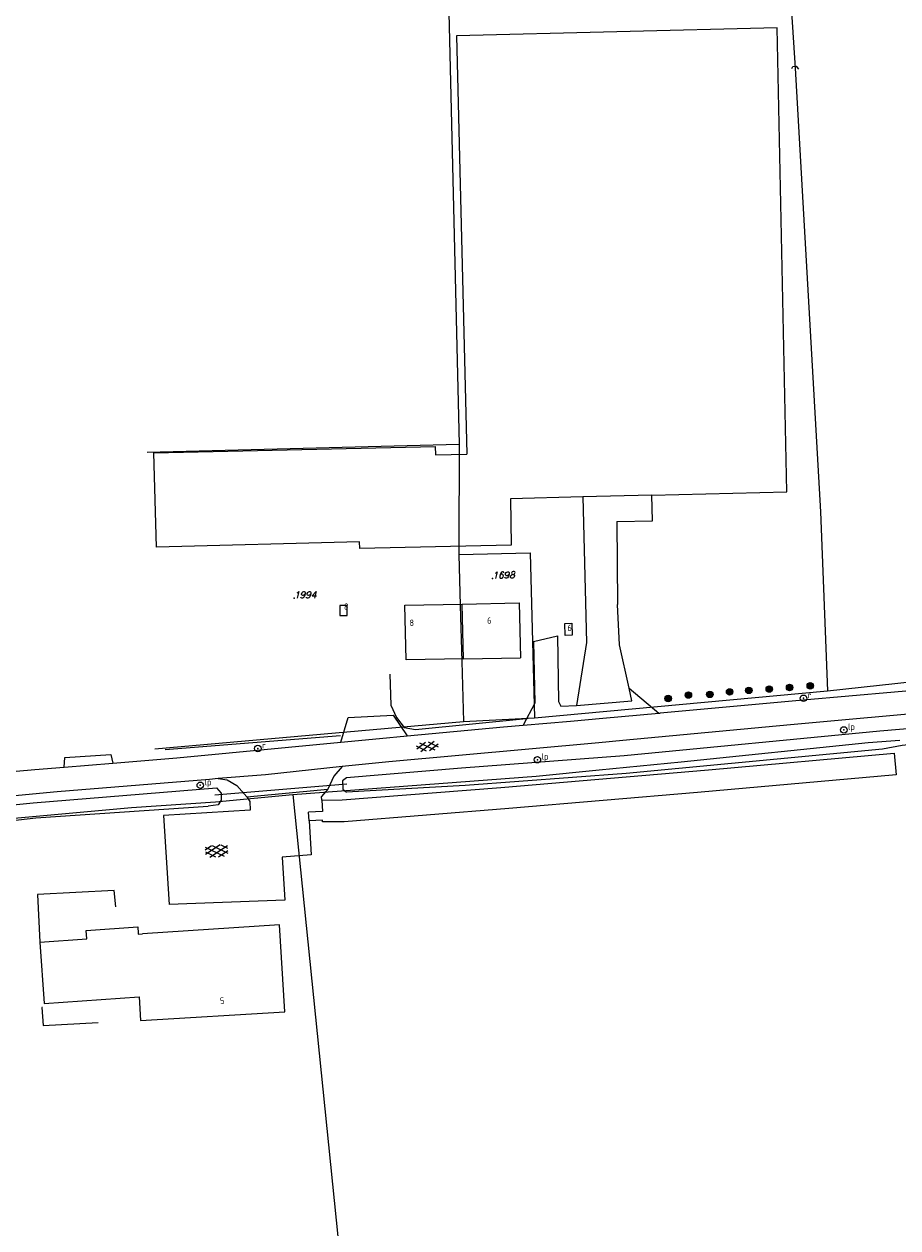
# Model space of a CAD drawing. Header units: metres. Extents: x 104634 to 105300, y 501387 to 501886.
# Tile 7 of 16: x 104700 to 104821, y 501590 to 501757. Entities that reach past the tile are written whole.
import ezdxf

# ---------------------------------------------------------------- set-up
doc = ezdxf.new("R2010")
doc.units = ezdxf.units.M
doc.header["$LTSCALE"] = 0.2
for name, color, linetype in [('B01_T', 252, 'Continuous'), ('B02_T', 252, 'Continuous'), ('B03_F', 252, 'Continuous'), ('B03_T', 252, 'Continuous'), ('B07_T', 252, 'Continuous'), ('G01_D', 252, 'Continuous'), ('G01_T', 252, 'Continuous'), ('Q21_T', 252, 'Continuous'), ('Q26_T', 252, 'Continuous'), ('Q28_T', 252, 'Continuous'), ('S01', 252, 'Continuous'), ('T03_F', 252, 'Continuous'), ('T04_T', 252, 'HAAG'), ('T05_F', 252, 'Continuous'), ('T07_F', 252, 'Continuous'), ('T09_T', 252, 'Continuous'), ('V00_F', 252, 'Continuous'), ('V01_T', 252, 'Continuous'), ('V02_T', 252, 'Continuous'), ('W10_T', 252, 'Continuous'), ('Z01', 252, 'Continuous'), ('Z02', 252, 'Continuous'), ('Z10', 252, 'Continuous')]:
    doc.layers.add(name, color=color, linetype=linetype)
doc.styles.add('ISO', font='ISO.shx')
doc.styles.add('ITALIC', font='italic')
doc.linetypes.add('HAAG', pattern='A,4,-1,[5,TOPOCAD.SHX,S=0.35,R=0,X=-0.35,Y=-0.35],-1', length=6)

# ---------------------------------------------------------------- blocks, each defined once
blk = doc.blocks.new('PERC', base_point=(50, 15))
at = {"color": 0}
blk.add_point((50, 15), dxfattribs=at)
at = {"color": 0, "style": 'ISO'}
blk.add_attdef('PERC', (50.6, 15), '', height=0.9, dxfattribs=at)
blk = doc.blocks.new('RONDJE', base_point=(5, 0))
at = {"color": 0}
blk.add_circle((5, 0), 0.45, dxfattribs=at)
blk.add_point((5, 0), dxfattribs=at)
blk = doc.blocks.new('80', base_point=(5, 60))
at = {"color": 0}
blk.add_blockref('RONDJE', (5, 60), dxfattribs=at)
at = {"color": 0, "style": 'ISO'}
blk.add_attdef('80', (5.6, 60), '', height=0.9, dxfattribs=at)
blk = doc.blocks.new('60', base_point=(5, 40))
at = {"color": 0}
blk.add_blockref('RONDJE', (5, 40), dxfattribs=at)
for xscale, yscale, zscale in [(0.85, 0.85, 0.85), (0.7, 0.7, 0.7), (0.5, 0.5, 0.5), (0.3, 0.3, 0.3)]:
    blk.add_blockref('RONDJE', (5, 40), dxfattribs=dict(at, xscale=xscale, yscale=yscale, zscale=zscale))
at = {"color": 0, "style": 'ISO'}
blk.add_attdef('60', (5.6, 40), '', height=0.9, dxfattribs=at)
blk = doc.blocks.new('50', base_point=(5, 30))
at = {"color": 0}
blk.add_blockref('RONDJE', (5, 30), dxfattribs=at)
at = {"color": 0, "style": 'ISO'}
blk.add_attdef('50', (5.6, 30), '', height=0.9, dxfattribs=at)
blk = doc.blocks.new('GV6', base_point=(115, 70))
at = {"color": 0}
for p, q in [((116.3, 70.6), (115, 69.8)), ((116.3, 69.4), (115, 70.2)), ((117.5, 69.4), (115.5, 70.6)), ((117.5, 70.6), (115.5, 69.4)), ((118, 69.8), (116.7, 70.6)), ((118, 70.2), (116.7, 69.4))]:
    blk.add_line(p, q, dxfattribs=at)
at = {"color": 0, "style": 'ISO'}
blk.add_attdef('GV6', (115.6, 70), '', height=0.9, dxfattribs=at)
blk = doc.blocks.new('GV4', base_point=(115, 75))
at = {"color": 0}
for p, q in [((117.1, 75.675), (115, 74.475)), ((115, 75.15), (115.9, 75.675)), ((115, 75.525), (117.55, 74.075)), ((115.55, 74.075), (118.1, 75.525)), ((116, 75.675), (118.1, 74.475)), ((117.2, 75.675), (118.1, 75.15)), ((115, 74.85), (116.35, 74.075)), ((116.75, 74.075), (118.1, 74.85))]:
    blk.add_line(p, q, dxfattribs=at)
at = {"color": 0, "style": 'ISO'}
blk.add_attdef('GV4', (115.6, 75), '', height=0.9, dxfattribs=at)

msp = doc.modelspace()

# ---------------------------------------------------------------- linework, layer by layer
at = {"layer": 'B01_T', "linetype": 'Continuous'}
for points in [[(104752.646, 501676.135), (104760.594, 501676.308)], [(104752.851, 501668.568), (104752.646, 501676.135)], [(104760.594, 501676.308), (104768.475, 501676.479)], [(104768.475, 501676.479), (104768.667, 501668.886)], [(104760.759, 501668.727), (104752.851, 501668.568)], [(104760.759, 501668.727), (104768.667, 501668.886)], [(104736.048, 501619.895), (104735.313, 501631.913), (104716.37, 501630.678)], [(104702.149, 501629.522), (104708.64, 501629.972), (104708.559, 501631.136)], [(104708.559, 501631.136), (104715.711, 501631.632), (104715.751, 501630.79)], [(104715.751, 501630.79), (104715.758, 501630.638), (104716.37, 501630.678)], [(104702.149, 501629.522), (104702.736, 501621.052), (104715.883, 501621.987)], [(104715.883, 501621.987), (104716.085, 501618.674)], [(104716.085, 501618.674), (104736.048, 501619.895)]]:
    msp.add_lwpolyline(points, dxfattribs=at)
at = {"layer": 'B02_T', "linetype": 'Continuous'}
for points in [[(104743.652, 501676.121), (104743.643, 501674.742), (104744.671, 501674.735), (104744.68, 501676.114), (104743.652, 501676.121)], [(104775.742, 501673.644), (104775.823, 501672.015), (104774.857, 501671.967), (104774.775, 501673.596), (104775.742, 501673.644)]]:
    msp.add_lwpolyline(points, dxfattribs=at)
at = {"layer": 'B03_F', "linetype": 'Continuous'}
msp.add_lwpolyline([(104804.176, 501756.017), (104759.824, 501754.909), (104761.226, 501697.041)], dxfattribs=at)
at = {"layer": 'B03_T', "linetype": 'Continuous'}
for points in [[(104805.52, 501691.814), (104804.176, 501756.017)], [(104717.93, 501697.244), (104756.853, 501698.103)], [(104718.269, 501684.175), (104717.93, 501697.244)], [(104756.853, 501698.103), (104756.875, 501696.955)], [(104756.875, 501696.955), (104761.226, 501697.041)], [(104786.846, 501691.382), (104805.52, 501691.814)], [(104777.261, 501691.117), (104767.281, 501690.865)], [(104767.281, 501690.865), (104767.373, 501684.471)], [(104786.846, 501691.382), (104777.261, 501691.117)], [(104746.371, 501684.892), (104718.269, 501684.175)], [(104746.403, 501684.008), (104746.371, 501684.892)], [(104767.373, 501684.471), (104746.403, 501684.008)]]:
    msp.add_lwpolyline(points, dxfattribs=at)
at = {"layer": 'B07_T', "linetype": 'Continuous'}
msp.add_lwpolyline([(104760.759, 501668.727), (104760.594, 501676.308)], dxfattribs=at)
at = {"layer": 'G01_D', "linetype": 'Continuous'}
for points in [[(104756.77, 501841.03), (104760.166, 501698.411)], [(104806.165, 501758.249), (104806.645, 501750.438)], [(104806.645, 501750.438), (104810.17, 501689.046)], [(104760.166, 501698.411), (104760.127, 501684.167), (104760.13, 501683.167)], [(104810.17, 501689.046), (104811.138, 501664.309)], [(104760.13, 501683.167), (104769.977, 501683.382), (104770.601, 501660.561)], [(104811.138, 501664.309), (104889.462, 501672.821)], [(104770.601, 501660.561), (104811.138, 501664.309)], [(104760.763, 501660.034), (104770.601, 501660.561)], [(104718.078, 501656.295), (104760.763, 501660.034)], [(104770.822, 501652.488), (104779.54, 501653.357), (104790.896, 501654.462), (104816.785, 501657.153), (104821.132, 501657.469)], [(104737.137, 501649.964), (104770.822, 501652.488)], [(104650.312, 501642.367), (104660.907, 501643.008), (104666.86, 501643.369), (104681.518, 501644.897), (104699.1, 501646.748), (104714.841, 501648.166), (104726.441, 501648.945)], [(104726.441, 501648.945), (104737.137, 501649.964)], [(104737.137, 501649.964), (104749.936, 501524.503)]]:
    msp.add_lwpolyline(points, dxfattribs=at)
at = {"layer": 'G01_T', "linetype": 'Continuous'}
for points in [[(104716.975, 501697.327), (104760.166, 501698.411)], [(104760.13, 501683.167), (104760.323, 501676.109), (104760.535, 501668.359), (104760.763, 501660.034)]]:
    msp.add_lwpolyline(points, dxfattribs=at)
at = {"layer": 'T03_F', "linetype": 'Continuous'}
for points in [[(104712.647, 501634.394), (104712.427, 501636.694), (104701.83, 501636.116)], [(104702.501, 501620.505), (104702.397, 501620.506), (104702.599, 501618.003), (104710.23, 501618.421)]]:
    msp.add_lwpolyline(points, dxfattribs=at)
at = {"layer": 'T04_T', "linetype": 'HAAG'}
for points in [[(104750.579, 501666.624), (104750.705, 501662.295), (104751.486, 501660.605), (104752.551, 501659.242), (104754.115, 501658.932), (104769.426, 501660.489)], [(104719.485, 501656.198), (104743.737, 501658.127)]]:
    msp.add_lwpolyline(points, dxfattribs=at)
at = {"layer": 'T05_F', "linetype": 'Continuous'}
msp.add_lwpolyline([(104701.83, 501636.116), (104702.149, 501629.522)], dxfattribs=at)
at = {"layer": 'T07_F', "linetype": 'Continuous'}
for points in [[(104806.21, 501750.372), (104806.351, 501750.664), (104806.815, 501750.73), (104807.151, 501750.317)], [(104806.645, 501750.438), (104810.17, 501689.046)]]:
    msp.add_lwpolyline(points, dxfattribs=at)
at = {"layer": 'T09_T', "linetype": 'Continuous'}
for points in [[(104859.289, 501662.159), (104834.11, 501660.078), (104818.37, 501658.74), (104783.001, 501655.291), (104760.494, 501653.614), (104744.586, 501652.256), (104744.048, 501651.842), (104744.062, 501650.701), (104744.592, 501650.301)], [(104859.289, 501662.159), (104859.914, 501661.824), (104860.265, 501660.864), (104860.02, 501660.171), (104859.547, 501659.969), (104834.127, 501658.17), (104821.477, 501656.745), (104818.748, 501656.249), (104783.298, 501652.877), (104761.002, 501651.203), (104744.592, 501650.301)], [(104634.713, 501640.845), (104634.075, 501641.386), (104633.896, 501642.06), (104634.017, 501642.722), (104634.518, 501643.205), (104654.775, 501644.746), (104683.555, 501647.04), (104701.225, 501648.783), (104726.576, 501650.896), (104727.225, 501650.159), (104727.255, 501649.162), (104726.807, 501648.55), (104725.432, 501648.354)], [(104634.713, 501640.845), (104655.188, 501642.117), (104683.541, 501644.654), (104701.583, 501646.75), (104725.432, 501648.354)]]:
    msp.add_lwpolyline(points, dxfattribs=at)
at = {"layer": 'V00_F', "linetype": 'Continuous'}
for points in [[(104786.943, 501687.823), (104786.846, 501691.382)], [(104781.967, 501687.713), (104786.943, 501687.823)], [(104860.41, 501664.521), (104843.313, 501662.928), (104827.876, 501661.566), (104806.015, 501659.614), (104782.828, 501657.429), (104779.51, 501657.112), (104750.426, 501654.493), (104743.998, 501653.814)], [(104826.732, 501664.647), (104807.791, 501663.002), (104788.003, 501661.204)], [(104775.575, 501660.115), (104780.046, 501660.503)], [(104780.046, 501660.503), (104787.811, 501661.187)], [(104787.811, 501661.187), (104788.003, 501661.204)], [(104752.991, 501658.074), (104766.29, 501659.31), (104769.049, 501659.549)], [(104769.049, 501659.549), (104775.575, 501660.115)], [(104712.259, 501654.294), (104721.097, 501655.031), (104743.777, 501657.203)], [(104743.777, 501657.203), (104749.138, 501657.716), (104752.991, 501658.074)], [(104671.8, 501650.739), (104685.899, 501652.028), (104701.472, 501653.393), (104705.504, 501653.73)], [(104705.504, 501653.73), (104712.259, 501654.294)], [(104743.998, 501653.814), (104733.376, 501652.691), (104726.821, 501652.154)], [(104743.998, 501653.814), (104742.843, 501652.515), (104742.007, 501650.717)], [(104725.6, 501652.054), (104704.563, 501650.33)], [(104726.821, 501652.154), (104725.6, 501652.054)], [(104726.821, 501652.154), (104728.067, 501652.006), (104729.401, 501651.223), (104730.766, 501649.621)], [(104742.007, 501650.717), (104741.121, 501649.661)], [(104730.766, 501649.621), (104731.191, 501649.011), (104731.235, 501647.781), (104719.237, 501647.031), (104720.035, 501634.728)], [(104741.152, 501649.186), (104741.121, 501649.661)], [(104741.152, 501649.186), (104741.254, 501647.622)], [(104741.254, 501647.622), (104739.338, 501647.512)], [(104739.409, 501646.295), (104739.338, 501647.512)], [(104739.409, 501646.295), (104739.682, 501641.601)], [(104739.682, 501641.601), (104735.678, 501641.296)], [(104735.678, 501641.296), (104736.026, 501635.353)], [(104736.026, 501635.353), (104720.035, 501634.728)]]:
    msp.add_lwpolyline(points, dxfattribs=at)
at = {"layer": 'V01_T', "linetype": 'Continuous'}
for points in [[(104777.261, 501691.117), (104777.772, 501670.995)], [(104781.967, 501687.713), (104782.086, 501676.246)], [(104782.371, 501670.658), (104782.086, 501676.246)], [(104777.772, 501670.995), (104776.396, 501662.266)], [(104783.708, 501664.662), (104782.371, 501670.658)], [(104784.086, 501662.908), (104783.708, 501664.662)], [(104776.396, 501662.266), (104784.086, 501662.908)], [(104704.563, 501650.33), (104668.983, 501646.971), (104665.379, 501646.741)]]:
    msp.add_lwpolyline(points, dxfattribs=at)
at = {"layer": 'V02_T', "linetype": 'Continuous'}
for points in [[(104770.438, 501671.144), (104773.792, 501671.919)], [(104773.792, 501671.919), (104773.938, 501662.832)], [(104770.438, 501671.144), (104770.638, 501662.576)], [(104783.708, 501664.662), (104787.787, 501661.209)], [(104770.638, 501662.576), (104769.049, 501659.549)], [(104773.938, 501662.832), (104774.253, 501662.184)], [(104774.253, 501662.184), (104776.396, 501662.266)], [(104743.777, 501657.203), (104744.801, 501660.604)], [(104744.801, 501660.604), (104751.059, 501660.912)], [(104751.059, 501660.912), (104752.991, 501658.074)], [(104787.787, 501661.209), (104787.811, 501661.187)], [(104705.504, 501653.73), (104705.602, 501655.087), (104711.969, 501655.49), (104712.259, 501654.294)], [(104794.678, 501653.359), (104820.386, 501655.684)], [(104820.386, 501655.684), (104820.643, 501652.683)], [(104765.914, 501650.936), (104794.678, 501653.359)], [(104820.643, 501652.683), (104793.153, 501650.221)], [(104730.766, 501649.621), (104742.007, 501650.717)], [(104743.97, 501649.231), (104765.914, 501650.936)], [(104793.153, 501650.221), (104767.037, 501648.001)], [(104741.152, 501649.186), (104743.97, 501649.231)], [(104767.037, 501648.001), (104744.242, 501646.197)], [(104741.237, 501646.418), (104739.409, 501646.295)], [(104741.263, 501646.175), (104741.237, 501646.418)], [(104744.242, 501646.197), (104741.263, 501646.175)]]:
    msp.add_lwpolyline(points, dxfattribs=at)
at = {"layer": 'W10_T', "linetype": 'Continuous'}
msp.add_lwpolyline([(104744.642, 501651.366), (104726.375, 501649.857)], dxfattribs=at)

# ---------------------------------------------------------------- block references
at = {"layer": 'Q21_T', "linetype": 'Continuous'}
ref = msp.add_blockref('50', (104813.396, 501658.885), dxfattribs=at)
ref.add_attrib('50', 'lp', (104813.996, 501658.885), dxfattribs={"color": 0, "height": 0.9, "style": 'ISO'})
ref = msp.add_blockref('50', (104770.989, 501654.774), dxfattribs=at)
ref.add_attrib('50', 'lp', (104771.589, 501654.774), dxfattribs={"color": 0, "height": 0.9, "style": 'ISO'})
ref = msp.add_blockref('50', (104724.351, 501651.229), dxfattribs=at)
ref.add_attrib('50', 'lp', (104724.951, 501651.229), dxfattribs={"color": 0, "height": 0.9, "style": 'ISO'})
at = {"layer": 'Q26_T', "linetype": 'Continuous'}
for p in [(104805.898, 501664.765), (104808.759, 501664.979), (104789.087, 501663.25), (104791.892, 501663.719), (104794.855, 501663.808), (104797.598, 501664.148), (104800.244, 501664.365), (104803.083, 501664.55)]:
    msp.add_blockref('60', p, dxfattribs=at)
at = {"layer": 'Q28_T', "linetype": 'Continuous'}
ref = msp.add_blockref('80', (104807.825, 501663.268), dxfattribs=at)
ref.add_attrib('80', 'r', (104808.425, 501663.268), dxfattribs={"color": 0, "height": 0.9, "style": 'ISO'})
ref = msp.add_blockref('80', (104732.317, 501656.328), dxfattribs=at)
ref.add_attrib('80', 'r', (104732.917, 501656.328), dxfattribs={"color": 0, "height": 0.9, "style": 'ISO'})
at = {"layer": 'S01', "linetype": 'Continuous'}
for name, p, rotation in [('GV6', (104754.293, 501656.426), 5.682084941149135), ('GV4', (104725.045, 501642.161), 3.840747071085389)]:
    msp.add_blockref(name, p, dxfattribs=dict(at, rotation=rotation))
at = {"layer": 'Z01', "linetype": 'Continuous'}
ref = msp.add_blockref('PERC', (104764.781, 501679.843), dxfattribs=dict(at, rotation=0.974909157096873))
ref.add_attrib('PERC', '1698', (104764.781, 501679.843), dxfattribs={"color": 0, "height": 0.9, "rotation": 0.97491, "style": 'ITALIC'})
ref = msp.add_blockref('PERC', (104737.319, 501677.135), dxfattribs=at)
ref.add_attrib('PERC', '1994', (104737.319, 501677.135), dxfattribs={"color": 0, "height": 0.9, "style": 'ITALIC'})

# ---------------------------------------------------------------- texts
at = {"layer": 'Z02', "linetype": 'Continuous', "style": 'ISO'}
for s, rotation, p in [('8', 2.69361, (104753.319, 501673.242)), ('6', 0.85937, (104764.046, 501673.579)), ('5', 185.39146, (104727.607, 501621.94))]:
    msp.add_text(s, height=0.9, rotation=rotation, dxfattribs=at).set_placement(p)
at = {"layer": 'Z10', "linetype": 'Continuous', "style": 'ISO'}
msp.add_text('8', height=0.9, rotation=357.7071, dxfattribs=at).set_placement((104744.213, 501675.514))
msp.add_text('6', height=0.9, dxfattribs=at).set_placement((104775.153, 501672.562))

doc.saveas('drawing.dxf')
